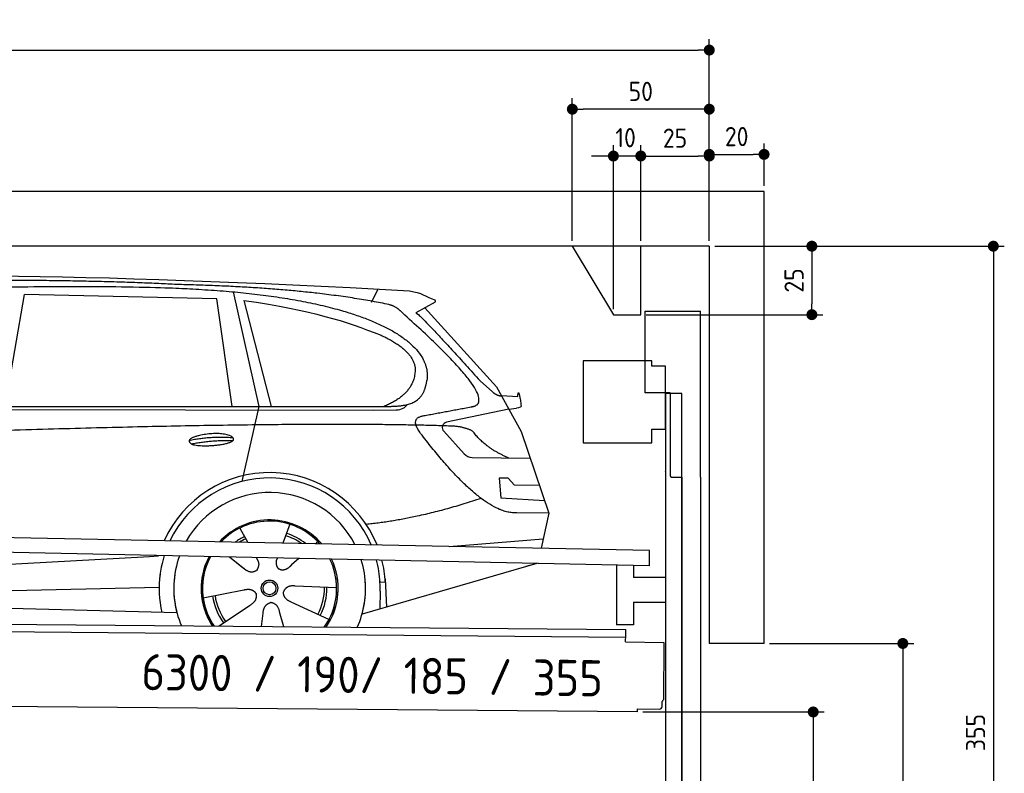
# Model space of a CAD drawing. Header units: millimetres. Extents: x -411 to 6777, y 0 to 6477.
# Tile 6 of 6: x 3183 to 6777, y 3726 to 6477. Entities that reach past the tile are written whole.
import ezdxf

# ---------------------------------------------------------------- set-up
doc = ezdxf.new("R2010")
doc.units = ezdxf.units.MM
doc.layers.add('4', color=3, linetype='Continuous')
for name, color, linetype, lineweight in [('car', 10, 'Continuous', 25), ('Freiraum', 7, 'Continuous', 25), ('Gebäude', 7, 'Continuous', 25), ('Logo', 7, 'Continuous', 25), ('Plattform', 7, 'Continuous', 25), ('Ständer vorne', 7, 'Continuous', 25), ('Tor', 200, 'Continuous', 25)]:
    doc.layers.add(name, color=color, linetype=linetype, lineweight=lineweight)
doc.styles.get("Standard").update_dxf_attribs({"font": 'ISOCP.SHX'})
doc.dimstyles.new('GEN-ISO', dxfattribs={"dimscale": 20, "dimtxt": 3.5, "dimasz": 2, "dimexe": 2, "dimexo": 1, "dimgap": 1.5, "dimtad": 1, "dimdec": 1, "dimlfac": 0.1, "dimdsep": 46, "dimtxsty": 'STANDARD', "dimblk": 'PUNKT', "dimcen": 2, "dimclrd": 256, "dimclre": 256, "dimclrt": 2, "dimadec": 0, "dimazin": 0, "dimtp": 0.1, "dimtm": 0.1, "dimtfac": 0.71, "dimtdec": 1, "dimtmove": 2, "dimatfit": 3, "dimldrblk": 'PUNKT', "dimfxl": 2, "dimtolj": 1, "dimarcsym": 0})

# ---------------------------------------------------------------- blocks, each defined once
blk = doc.blocks.new('PUNKT')
at = {"layer": '4', "color": 0, "linetype": 'ByBlock'}
blk.add_line((-0.5, 0), (-1, 0), dxfattribs=at)
at = {"layer": '4', "color": 0, "linetype": 'ByBlock', "const_width": 0.5}
blk.add_lwpolyline([(-0.25, 0, 1), (0.25, 0, 1)], format="xyb", close=True, dxfattribs=at)
blk = doc.blocks.new('*D301')
at = {"layer": '4', "lineweight": -2, "transparency": 16777216}
for p, q in [((5720, 5650), (6776.9, 5650)), ((6736.9, 5610), (6736.9, 2140)), ((6295.4, 2100), (6776.9, 2100))]:
    blk.add_line(p, q, dxfattribs=at)
at = {"layer": 'Defpoints', "color": 0, "transparency": 16777216}
for p in [(5700, 5650), (6275.4, 2100), (6736.9, 2100)]:
    blk.add_point(p, dxfattribs=at)
at = {"layer": '4', "lineweight": -2, "transparency": 16777216, "xscale": 40, "yscale": 40, "zscale": 40}
for p, rotation in [((6736.9, 5650), 90), ((6736.9, 2100), 270)]:
    blk.add_blockref('PUNKT', p, dxfattribs=dict(at, rotation=rotation))
at = {"layer": '4', "color": 2, "transparency": 16777216, "insert": (6671.9, 3875), "char_height": 70, "attachment_point": 5, "rotation": 90}
blk.add_mtext('355', dxfattribs=at)
blk = doc.blocks.new('*D303')
at = {"layer": '4', "lineweight": -2, "transparency": 16777216}
for p, q in [((5920, 4200), (6446.5, 4200)), ((6406.5, 4160), (6406.5, 2140)), ((6295.4, 2100), (6446.5, 2100))]:
    blk.add_line(p, q, dxfattribs=at)
at = {"layer": 'Defpoints', "color": 0, "transparency": 16777216}
for p in [(5900, 4200), (6275.4, 2100), (6406.5, 2100)]:
    blk.add_point(p, dxfattribs=at)
at = {"layer": '4', "lineweight": -2, "transparency": 16777216, "xscale": 40, "yscale": 40, "zscale": 40}
for p, rotation in [((6406.5, 4200), 90), ((6406.5, 2100), 270)]:
    blk.add_blockref('PUNKT', p, dxfattribs=dict(at, rotation=rotation))
at = {"layer": '4', "color": 2, "transparency": 16777216, "insert": (6341.5, 3150), "char_height": 70, "attachment_point": 5, "rotation": 90}
blk.add_mtext('H2', dxfattribs=at)
blk = doc.blocks.new('*D304')
at = {"layer": '4', "lineweight": -2, "transparency": 16777216}
for p, q in [((200, 5670.9), (200, 6405.8)), ((5700, 5870.9), (5700, 6405.8)), ((240, 6365.8), (5660, 6365.8))]:
    blk.add_line(p, q, dxfattribs=at)
at = {"layer": 'Defpoints', "color": 0, "transparency": 16777216}
for p in [(5700, 6365.8), (5700, 5850.9), (200, 5650.9)]:
    blk.add_point(p, dxfattribs=at)
at = {"layer": '4', "lineweight": -2, "transparency": 16777216, "xscale": 40, "yscale": 40, "zscale": 40, "rotation": 180}
blk.add_blockref('PUNKT', (200, 6365.8), dxfattribs=at)
at = {"layer": '4', "lineweight": -2, "transparency": 16777216, "xscale": 40, "yscale": 40, "zscale": 40}
blk.add_blockref('PUNKT', (5700, 6365.8), dxfattribs=at)
at = {"layer": '4', "color": 2, "transparency": 16777216, "insert": (2950, 6430.8), "char_height": 70, "attachment_point": 5}
blk.add_mtext('550', dxfattribs=at)
blk = doc.blocks.new('*D305')
at = {"layer": '4', "lineweight": -2, "transparency": 16777216}
for p, q in [((5457.5, 3950), (6119.3, 3950)), ((6079.3, 3910), (6079.3, 2140)), ((6099.3, 2100), (6119.3, 2100))]:
    blk.add_line(p, q, dxfattribs=at)
at = {"layer": 'Defpoints', "color": 0, "transparency": 16777216}
for p in [(5437.5, 3950), (6079.3, 2100), (6079.3, 2100)]:
    blk.add_point(p, dxfattribs=at)
at = {"layer": '4', "lineweight": -2, "transparency": 16777216, "xscale": 40, "yscale": 40, "zscale": 40}
for p, rotation in [((6079.3, 3950), 90), ((6079.3, 2100), 270)]:
    blk.add_blockref('PUNKT', p, dxfattribs=dict(at, rotation=rotation))
at = {"layer": '4', "color": 2, "transparency": 16777216, "insert": (6004.7, 3009.2), "char_height": 70, "attachment_point": 5, "rotation": 90}
blk.add_mtext('185', dxfattribs=at)
blk = doc.blocks.new('*D306')
at = {"layer": '4', "lineweight": -2, "transparency": 16777216}
for p, q in [((5450, 5821.3), (5450, 6019.1)), ((5700, 5820.9), (5700, 6019.1)), ((5490, 5979.1), (5660, 5979.1))]:
    blk.add_line(p, q, dxfattribs=at)
at = {"layer": 'Defpoints', "color": 0, "transparency": 16777216}
for p in [(5700, 5979.1), (5450, 5801.3), (5700, 5800.9)]:
    blk.add_point(p, dxfattribs=at)
at = {"layer": '4', "lineweight": -2, "transparency": 16777216, "xscale": 40, "yscale": 40, "zscale": 40, "rotation": 180}
blk.add_blockref('PUNKT', (5450, 5979.1), dxfattribs=at)
at = {"layer": '4', "lineweight": -2, "transparency": 16777216, "xscale": 40, "yscale": 40, "zscale": 40}
blk.add_blockref('PUNKT', (5700, 5979.1), dxfattribs=at)
at = {"layer": '4', "color": 2, "transparency": 16777216, "insert": (5575, 6044.2), "char_height": 70, "attachment_point": 5}
blk.add_mtext('25', dxfattribs=at)
blk = doc.blocks.new('*D307')
at = {"layer": '4', "lineweight": -2, "transparency": 16777216}
for p, q in [((5200, 5670), (5200, 6190.1)), ((5700, 5670), (5700, 6190.1)), ((5660, 6150.1), (5240, 6150.1))]:
    blk.add_line(p, q, dxfattribs=at)
at = {"layer": 'Defpoints', "color": 0, "transparency": 16777216}
for p in [(5200, 6150.1), (5200, 5650), (5700, 5650)]:
    blk.add_point(p, dxfattribs=at)
at = {"layer": '4', "lineweight": -2, "transparency": 16777216, "xscale": 40, "yscale": 40, "zscale": 40, "rotation": 180}
blk.add_blockref('PUNKT', (5200, 6150.1), dxfattribs=at)
at = {"layer": '4', "lineweight": -2, "transparency": 16777216, "xscale": 40, "yscale": 40, "zscale": 40}
blk.add_blockref('PUNKT', (5700, 6150.1), dxfattribs=at)
at = {"layer": '4', "color": 2, "transparency": 16777216, "insert": (5450, 6215.1), "char_height": 70, "attachment_point": 5}
blk.add_mtext('50', dxfattribs=at)
blk = doc.blocks.new('*D308')
at = {"layer": '4', "lineweight": -2, "transparency": 16777216}
for p, q in [((5720, 5650), (6114.4, 5650)), ((6074.4, 5610), (6074.4, 5440)), ((5470, 5400), (6114.4, 5400))]:
    blk.add_line(p, q, dxfattribs=at)
at = {"layer": 'Defpoints', "color": 0, "transparency": 16777216}
for p in [(5700, 5650), (5450, 5400), (6074.4, 5400)]:
    blk.add_point(p, dxfattribs=at)
at = {"layer": '4', "lineweight": -2, "transparency": 16777216, "xscale": 40, "yscale": 40, "zscale": 40}
for p, rotation in [((6074.4, 5650), 90), ((6074.4, 5400), 270)]:
    blk.add_blockref('PUNKT', p, dxfattribs=dict(at, rotation=rotation))
at = {"layer": '4', "color": 2, "transparency": 16777216, "insert": (6009.4, 5525), "char_height": 70, "attachment_point": 5, "rotation": 90}
blk.add_mtext('25', dxfattribs=at)
blk = doc.blocks.new('*D309')
at = {"layer": '4', "lineweight": -2, "transparency": 16777216}
for p, q in [((5350, 5420), (5350, 6019.1)), ((5450, 5670), (5450, 6019.1)), ((5310, 5979.1), (5270, 5979.1)), ((5450, 5979.1), (5350, 5979.1)), ((5490, 5979.1), (5530, 5979.1))]:
    blk.add_line(p, q, dxfattribs=at)
at = {"layer": 'Defpoints', "color": 0, "transparency": 16777216}
for p in [(5350, 5979.1), (5450, 5650), (5350, 5400)]:
    blk.add_point(p, dxfattribs=at)
at = {"layer": '4', "lineweight": -2, "transparency": 16777216, "xscale": 40, "yscale": 40, "zscale": 40}
blk.add_blockref('PUNKT', (5350, 5979.1), dxfattribs=at)
at = {"layer": '4', "lineweight": -2, "transparency": 16777216, "xscale": 40, "yscale": 40, "zscale": 40, "rotation": 180}
blk.add_blockref('PUNKT', (5450, 5979.1), dxfattribs=at)
at = {"layer": '4', "color": 2, "transparency": 16777216, "insert": (5394.7, 6046.1), "char_height": 70, "attachment_point": 5}
blk.add_mtext('10', dxfattribs=at)
blk = doc.blocks.new('Car')
at = {"layer": 'car'}
for p, q in [((3083.2, 5093.1), (3150.2, 5502.9)), ((3851.9, 5493), (3150.2, 5502.9)), ((3912, 5519.5), (4008.7, 5102.1)), ((4417.3, 5486.7), (4441.1, 5534.2)), ((3911.5, 5101.1), (3851.9, 5493)), ((3951.5, 5488.8), (4054.6, 5102.5)), ((4648.8, 5488.1), (4578.8, 5448.9)), ((4612, 5467.5), (4876.4, 5181.6)), ((4816, 5202.7), (4861.7, 5162.8)), ((4876.4, 5181.6), (4967, 5019.4)), ((4894.2, 5149.6), (4954.4, 5147.5)), ((1831.3, 5081), (4483.1, 5106.7)), ((4921.7, 5100.5), (4949.4, 5104.5)), ((1784.4, 5071.7), (4427.6, 5092.7)), ((4008.7, 5102.1), (3950.3, 4827.9)), ((4427.6, 5092.7), (4510.5, 5094.1)), ((4921.7, 5100.5), (4695.3, 5050.6)), ((4684.9, 5017.5), (4760, 4936.3)), ((4967, 5019.4), (5071.3, 4721.8)), ((4789.2, 4923.4), (5000.9, 4922.6)), ((4921.7, 4848.6), (4889, 4848.6)), ((4889, 4848.6), (4895.9, 4777.1)), ((4945.5, 4822.7), (4921.7, 4848.6)), ((5036, 4822.7), (4945.5, 4822.7)), ((4895.9, 4777.1), (5055, 4768.5)), ((5071.3, 4721.8), (4954.4, 4722.2)), ((5071.3, 4721.8), (5044.7, 4593.9)), ((4126.4, 4673), (4101.5, 4604)), ((3944.2, 4657.6), (3973.8, 4605.4)), ((3972.4, 4607.8), (3973.8, 4605.4)), ((4228.5, 4611.2), (4220.8, 4602.8)), ((4708.8, 4597.5), (5051.9, 4628.4)), ((1746.7, 4431.9), (3615.6, 4551.2)), ((3615.6, 4551.2), (3648.1, 4553.2)), ((3907.5, 4551.6), (3959.1, 4511.5)), ((3907.8, 4551.6), (3968.5, 4504.4)), ((4004.8, 4550.5), (4011, 4539.5)), ((4081.9, 4549.6), (4078.2, 4539.2)), ((4160.6, 4548.6), (4133.9, 4524.6)), ((5028.8, 4538.4), (4392.8, 4347)), ((5033.5, 4539.8), (4989.7, 4526.7)), ((4476.7, 4465.2), (4457.4, 4463.9)), ((4475.9, 4477.2), (4482.5, 4374)), ((1766.5, 4380), (3651.9, 4438.6)), ((3812.3, 4401.6), (3960.6, 4431.8)), ((4299.4, 4442.7), (4148.1, 4447.7)), ((4458.2, 4431.4), (4457.1, 4366.4)), ((4272.2, 4326.5), (4134.4, 4389.2)), ((1668, 4381.7), (3717, 4347)), ((3869.5, 4298.9), (3983.9, 4376.5)), ((4107.3, 4299), (4091.9, 4352.5)), ((4026.6, 4299), (4032, 4347.4))]:
    blk.add_line(p, q, dxfattribs=at)
for radius in [30.1, 23.6]:
    blk.add_circle((4054.4, 4438.8), radius, dxfattribs=at)
for centre, radius, start, end in [((4699.6, 5031.1), 20, 102.4358, 222.7473), ((4789.3, 4963.4), 40, 222.7473, 269.7861), ((4054.9, 4438.2), 422.7, 22.5487, 156.2143), ((4054.9, 4438.2), 403.4, 23.7263, 155.0367), ((4054.9, 4438.2), 350, 27.7494, 151.0136), ((4054.9, 4438.2), 250, 41.078, 137.685), ((4054.9, 4438.2), 250, 41.078, 137.685), ((4054.9, 4438.2), 250, 41.078, 137.685), ((4054.4, 4438.8), 245, 41.9641, 136.7989), ((4054.4, 4438.8), 209.6, 51.6404, 73.3995), ((4054.4, 4438.8), 209.6, 116.262, 127.1225), ((4054.4, 4438.8), 200.6, 116.1152, 123.6695), ((4054.4, 4438.8), 200.6, 55.0934, 73.5463), ((4054.4, 4438.8), 245, 41.9641, 44.7348), ((4054.9, 4438.2), 422.7, 164.0109, 164.2126), ((4054.9, 4438.2), 422.7, 164.0109, 164.2126), ((4054.9, 4438.2), 403.4, 163.2593, 179.9464), ((4054.9, 4438.2), 403.4, 163.2593, 179.9464), ((4054.9, 4438.2), 350, 160.7243, 195.1055), ((4054.9, 4438.2), 350, 160.7243, 195.1055), ((4054.9, 4438.2), 250, 152.8016, 213.8648), ((4054.9, 4438.2), 250, 152.8016, 213.4506), ((4054.9, 4438.2), 250, 152.8016, 213.4506), ((4054.4, 4438.8), 245, 152.3519, 188.7348), ((4054.4, 4438.8), 245, 152.3519, 188.7348), ((4054.9, 4438.2), 250, 326.1848, 25.8498), ((4054.9, 4438.2), 250, 326.1848, 25.8498), ((4054.4, 4438.8), 245, 0.9266, 26.2995), ((4054.9, 4438.2), 350, 344.8945, 17.9271), ((4054.9, 4438.2), 350, 344.8945, 17.9271), ((4054.9, 4438.2), 403.4, 3.6504, 15.3921), ((4054.9, 4438.2), 403.4, 3.6504, 15.3921), ((4054.9, 4438.2), 422.7, 3.6504, 14.6404), ((4054.9, 4438.2), 422.7, 3.6504, 14.6404), ((4054.9, 4438.2), 403.4, 173.0827, 193.1146), ((4054.9, 4438.2), 350, 172.1254, 203.4635), ((4054.9, 4438.2), 250, 169.2195, 213.8648), ((4054.4, 4438.8), 245, 169.1336, 214.8006), ((4054.4, 4438.8), 245, 325.2489, 9.5178), ((4054.9, 4438.2), 250, 326.1848, 9.4319), ((4054.9, 4438.2), 350, 336.586, 6.526), ((4054.9, 4438.2), 403.4, 359.0315, 5.5686), ((4054.9, 4438.2), 422.7, 3.6504, 3.7403), ((4054.4, 4438.8), 200.6, 332.1152, 1.5463), ((4054.4, 4438.8), 209.6, 332.262, 1.3995), ((4054.4, 4438.8), 209.6, 188.262, 217.3995), ((4054.4, 4438.8), 200.6, 188.1152, 217.5463)]:
    blk.add_arc(centre, radius, start, end, dxfattribs=at)
for points, degree in [([(2210.1, 5522.9), (2497.2, 5587.1), (3382.3, 5582), (4554.8, 5529.4)], 3), ([(3704.9, 5544.3), (3356.5, 5560.5), (2740.6, 5550.1)], 2), ([(4480.4, 5478.4), (4179.3, 5538.2), (3704.9, 5544.3)], 2), ([(4554.8, 5529.4), (4601.6, 5520.4), (4610.6, 5512.2), (4648, 5496.7)], 3), ([(3951.5, 5488.8), (4206, 5452.2), (4319.5, 5417.6), (4452.8, 5366.1)], 3), ([(4530.1, 5448), (4512, 5469.7), (4480.4, 5478.4)], 2), ([(4648.8, 5488.1), (4650.5, 5489.8), (4651.2, 5492.8), (4650.6, 5495.6), (4648, 5496.7)], 4), ([(4795, 5110), (4884.2, 5138.9), (4530.1, 5448)], 2), ([(4578.8, 5448.9), (4586.6, 5453.3), (4816, 5202.7)], 2), ([(4452.8, 5366.1), (4567.4, 5315.1), (4578.1, 5250.1)], 2), ([(4578.1, 5250.1), (4583.7, 5155.6), (4466.5, 5106.5)], 2), ([(4483.1, 5106.7), (4533.2, 5107.2), (4606.2, 5112.5), (4613.9, 5159.4), (4622.1, 5202.6)], 4), ([(4861.7, 5162.8), (4870, 5155.6), (4883.3, 5148), (4892.3, 5148), (4894.2, 5149.6)], 4), ([(4954.4, 5147.5), (4955.7, 5186.4), (4967, 5112.2)], 2), ([(4510.5, 5094.1), (4529.8, 5094.9), (4544.5, 5104), (4551.7, 5114.3)], 3), ([(4581.7, 5127.2), (4581.8, 5127.3), (4581.8, 5127.3), (4581.9, 5127.3)], 3), ([(4967, 5112.2), (4967.3, 5108.5), (4961.7, 5106.8), (4949.4, 5104.5)], 3), ([(4600.8, 5009.2), (4556.5, 5067.5), (4616.4, 5074.7)], 2), ([(4702.4, 5037), (3825.7, 5057.4), (1393.7, 4922.9)], 2), ([(4790.2, 5019.4), (4752.8, 5037.5), (4702.4, 5037)], 2), ([(4954.4, 4722.2), (4828.8, 4714), (4600.8, 5009.2)], 2), ([(4921.7, 4922.9), (4836, 4958), (4790.2, 5019.4)], 2), ([(3757, 4976.2), (3832.4, 4993.1), (3915.9, 4987.4)], 2), ([(3764.1, 4963.4), (3838.2, 4978), (3916.1, 4977.3)], 2), ([(4822.5, 4773.6), (4597.8, 4696.1), (4405.1, 4674.9)], 2), ([(3959.4, 4511.5), (3982.8, 4489.8), (4006, 4503.4)], 2), ([(3960.6, 4431.8), (3991.3, 4440.8), (4006.1, 4418.4)], 2), ([(4148.1, 4447.7), (4116.3, 4451.4), (4105.5, 4426.8)], 2), ([(4134.4, 4389.2), (4104.3, 4400), (4105.5, 4426.8)], 2), ([(3983.9, 4376.5), (4011.8, 4392.2), (4006.1, 4418.4)], 2), ([(4032, 4347.4), (4033, 4379.4), (4058.9, 4386.5)], 2), ([(4091.9, 4352.5), (4085.6, 4383.8), (4058.9, 4386.5)], 2)]:
    blk.add_open_spline(points, degree=degree, dxfattribs=at)
for points, degree, knots in [([(2379.8, 5510.7), (2406.4, 5513), (2545.8, 5516.1), (3567, 5545.6), (4187.3, 5544.9), (4644.2, 5376.4), (4622.1, 5202.6)], 4, [0.0821318, 0.0821318, 0.0821318, 0.0821318, 0.0821318, 0.258851, 0.508851, 1, 1, 1, 1, 1]), ([(4616.4, 5074.7), (4783, 5107.3), (4785.8, 5107.9), (4794.1, 5109.8), (4795, 5110)], 1, [0.1611508, 0.1611508, 1, 1.0196119, 1.078724, 1.0847856, 1.0847856]), ([(3764.1, 4963.4), (3740.6, 4979.8), (3786, 4995.5), (3868.7, 5015.7), (3961.6, 4982.6), (3899.6, 4958.8), (3790.6, 4951.6), (3769.1, 4960.4), (3764.1, 4963.4)], 5, [0, 0, 0, 0, 0, 0, 0.300106, 0.500106, 0.700106, 1, 1, 1, 1, 1, 1]), ([(4011, 4539.5), (4012.7, 4535.5), (4013.7, 4531.5), (4014, 4527.6), (4014.7, 4519), (4012.1, 4510.9), (4006, 4503.4)], 3, [0.2167758, 0.2167758, 0.2167758, 0.2167758, 0.4600873, 0.4600873, 0.4600873, 1, 1, 1, 1]), ([(4078.2, 4539.2), (4077.6, 4536.1), (4077.4, 4533.1), (4077.5, 4530.1), (4077.9, 4527.3), (4078.7, 4521.6), (4080.7, 4516.2), (4084.3, 4511.7), (4089.3, 4508.8)], 4, [0.3191838, 0.3191838, 0.3191838, 0.3191838, 0.3191838, 0.5438253, 0.5438253, 0.5438253, 0.5438253, 1, 1, 1, 1, 1]), ([(4133.9, 4524.6), (4133.9, 4524.6), (4133.9, 4524.6), (4133.9, 4524.6), (4133.9, 4524.6), (4124.9, 4514.8), (4114.3, 4504.7), (4100.1, 4502.2), (4089.3, 4508.8)], 4, [-0.000003, -0.000003, -0.000003, -0.000003, -0.000003, 0, 0, 0, 0, 1, 1, 1, 1, 1])]:
    blk.add_open_spline(points, degree=degree, knots=knots, dxfattribs=at)
blk = doc.blocks.new('*D315')
at = {"layer": '4', "lineweight": -2, "transparency": 16777216}
for p, q in [((5700, 5670), (5700, 6025.1)), ((5900, 5870), (5900, 6025.1)), ((5740, 5985.1), (5860, 5985.1))]:
    blk.add_line(p, q, dxfattribs=at)
at = {"layer": 'Defpoints', "color": 0, "transparency": 16777216}
for p in [(5900, 5985.1), (5900, 5850), (5700, 5650)]:
    blk.add_point(p, dxfattribs=at)
at = {"layer": '4', "lineweight": -2, "transparency": 16777216, "xscale": 40, "yscale": 40, "zscale": 40, "rotation": 180}
blk.add_blockref('PUNKT', (5700, 5985.1), dxfattribs=at)
at = {"layer": '4', "lineweight": -2, "transparency": 16777216, "xscale": 40, "yscale": 40, "zscale": 40}
blk.add_blockref('PUNKT', (5900, 5985.1), dxfattribs=at)
at = {"layer": '4', "color": 2, "transparency": 16777216, "insert": (5800, 6050.1), "char_height": 70, "attachment_point": 5}
blk.add_mtext('20', dxfattribs=at)
blk = doc.blocks.new('Plattform OG 6200 550')
at = {"layer": 'Plattform'}
for p, q in [((5482.3, 4539.6), (348.5, 4642)), ((5481.2, 4483.6), (347.5, 4591)), ((5481.2, 4483.6), (5482.3, 4539.5)), ((5361.5, 4486.1), (5361.5, 4268.3)), ((5423.5, 4484.7), (5423.5, 4440.8)), ((5539.9, 4440.8), (5423.5, 4440.8)), ((5423.5, 4350.8), (5423.5, 4268.3)), ((5423.5, 4350.8), (5539.9, 4350.8)), ((440.2, 4293.6), (5395, 4250.4)), ((446, 4266.5), (5394.8, 4223.4)), ((5423.5, 4268.3), (5361.5, 4268.3)), ((5394.9, 4230.2), (5395, 4245.2)), ((5395, 4245.2), (5395, 4250.4)), ((5394.7, 4206.2), (5394.9, 4230.2)), ((5394.7, 4206.2), (5534.1, 4203)), ((5534.1, 4203), (5532.3, 3994)), ((5437.5, 3950), (372.6, 3994.2)), ((5437.5, 3950), (5437.5, 3960.8)), ((5437.5, 3960.8), (5517.5, 3960.1)), ((5527.6, 3970.1), (5527.8, 3988.2))]:
    blk.add_line(p, q, dxfattribs=at)
for centre, radius, start, end in [((5526.2, 3994.1), 6.08, 284.5689, 358.9086), ((5517.6, 3970.1), 10, 269.5, 359.5)]:
    blk.add_arc(centre, radius, start, end, dxfattribs=at)
blk = doc.blocks.new('Tor 335 bis 365 Gebäude')
at = {"layer": 'Tor'}
for p, q in [((5465.6, 5114.5), (5465.6, 5413)), ((5465.6, 5413), (5668, 5413)), ((5668, 4807.1), (5668, 5413)), ((5557, 5114.5), (5465.6, 5114.5)), ((5557, 5114.5), (5557, 4813)), ((5562, 4807.1), (5600, 4807.1)), ((5600, 4807.1), (5600, 4807)), ((5668, 4807), (5668, 4807.1)), ((5600, 2087), (5668, 2087))]:
    blk.add_line(p, q, dxfattribs=at)
at = {"layer": 'Tor', "lineweight": 25}
blk.add_line((5600, 4807.1), (5600, 2087), dxfattribs=at)
at = {"layer": 'Tor'}
blk.add_lwpolyline([(5668, 4807.1), (5668, 2087)], dxfattribs=at)
blk.add_arc((5563, 4813), 6, 180, 260.4059, dxfattribs=at)
blk = doc.blocks.new('Ständer vorne ab 340')
at = {"layer": 'Ständer vorne'}
for p, q in [((5240, 5232), (5240, 4932)), ((5490, 5232), (5240, 5232)), ((5490, 5212), (5490, 5232)), ((5540, 5212), (5490, 5212)), ((5540, 4982), (5540, 5212)), ((5540.2, 5112), (5539.8, 5112)), ((5540, 5112), (5540, 2100)), ((5600, 5112), (5540, 5112)), ((5600, 2098.7), (5600, 5112)), ((5490, 4932), (5490, 4982)), ((5490, 4982), (5540, 4982)), ((5240, 4932), (5490, 4932)), ((5540, 4827.4), (5540, 4828.4)), ((5511.2, 2095), (5511.2, 2087)), ((5595.1, 2095), (5511.2, 2095)), ((5511.2, 2087), (5600, 2087)), ((5600, 2087), (5600, 2090))]:
    blk.add_line(p, q, dxfattribs=at)
blk = doc.blocks.new('Gebäude_355_GT190')
at = {"layer": 'Freiraum'}
blk.add_lwpolyline([(5200, 5650), (5350, 5400), (5450, 5400), (5450, 5650)], dxfattribs=at)
at = {"layer": 'Gebäude'}
for p, q in [((5900, 5850), (0, 5850)), ((5900, 4200), (5900, 5850)), ((5700, 5650), (200, 5650)), ((5700, 5650), (5700, 4200)), ((5900, 4200), (5700, 4200))]:
    blk.add_line(p, q, dxfattribs=at)

msp = doc.modelspace()

# ---------------------------------------------------------------- block references
at = {"layer": 'car', "rotation": 359.4752422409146}
msp.add_blockref('Car', (0, 0), dxfattribs=at)
at = {"layer": 'Gebäude'}
msp.add_blockref('Gebäude_355_GT190', (0, 0), dxfattribs=at)
at = {"layer": 'Plattform'}
msp.add_blockref('Plattform OG 6200 550', (0, 0), dxfattribs=at)
at = {"layer": 'Ständer vorne'}
msp.add_blockref('Ständer vorne ab 340', (0, 0), dxfattribs=at)
at = {"layer": 'Tor'}
msp.add_blockref('Tor 335 bis 365 Gebäude', (0, 0), dxfattribs=at)

# ---------------------------------------------------------------- texts
at = {"layer": 'Logo'}
msp.add_text('6300 / 190/ 185 / 355', height=132, rotation=359.20223, dxfattribs=at).set_placement((3626.67, 4029.93))

# ---------------------------------------------------------------- dimensions: what is measured, and where the dimension line sits
at = {"layer": '4'}
for base, p1, p2, override, picture, middle in [((5700, 6365.8), (200, 5650.88), (5700, 5850.88), {"dimtdec": 3, "dimtolj": 0}, '*D304', (2950, 6430.8)), ((5200, 6150.12), (5700, 5650), (5200, 5650), {"dimtdec": 3, "dimtolj": 0}, '*D307', (5450, 6215.12)), ((5700, 5979.15), (5449.99, 5801.29), (5700, 5800.88), {"dimtdec": 3, "dimtolj": 0}, '*D306', (5575, 6044.16)), ((5900, 5985.09), (5700, 5650), (5900, 5850), {"dimtol": 0, "dimlim": 0, "dimtp": 0.1, "dimtm": 0.1, "dimtfac": 0.71, "dimtdec": 3, "dimtolj": 0, "dimtzin": 8}, '*D315', (5800, 6050.1))]:
    dim = msp.add_linear_dim(base=base, p1=p1, p2=p2, dimstyle='GEN-ISO', override=override, dxfattribs=at)
    dim.commit()
    dim.dimension.update_dxf_attribs({"geometry": picture, "text_midpoint": middle})
dim = msp.add_linear_dim(base=(5350, 5979.15), p1=(5449.99, 5650), p2=(5350, 5400), dimstyle='GEN-ISO', override={"dimtdec": 3, "dimtolj": 0}, dxfattribs=at)
dim.commit()
dim.dimension.update_dxf_attribs({"geometry": '*D309', "text_midpoint": (5394.75, 6046.13), "dimtype": 160})
for base, p2, override, picture, middle in [((6074.39, 5400), (5450, 5400), {"dimtdec": 3, "dimtolj": 0}, '*D308', (6009.39, 5525)), ((6736.86, 2100), (6275.45, 2100), {"dimdec": 0, "dimtdec": 3, "dimtolj": 0}, '*D301', (6671.86, 3875))]:
    dim = msp.add_linear_dim(base=base, p1=(5700, 5650), p2=p2, angle=90, dimstyle='GEN-ISO', override=override, dxfattribs=at)
    dim.commit()
    dim.dimension.update_dxf_attribs({"geometry": picture, "text_midpoint": middle})
dim = msp.add_linear_dim(base=(6406.55, 2100), p1=(5900, 4200), p2=(6275.45, 2100), angle=90, text='H2', dimstyle='GEN-ISO', override={"dimdec": 0, "dimtdec": 3, "dimtolj": 0}, dxfattribs=at)
dim.commit()
dim.dimension.update_dxf_attribs({"geometry": '*D303', "text_midpoint": (6341.54, 3150)})
dim = msp.add_linear_dim(base=(6079.31, 2100), p1=(5437.5, 3949.97), p2=(6079.31, 2100), angle=90, dimstyle='GEN-ISO', override={"dimtdec": 3, "dimtolj": 0}, dxfattribs=at)
dim.commit()
dim.dimension.update_dxf_attribs({"geometry": '*D305', "text_midpoint": (6004.71, 3009.23), "dimtype": 160})

doc.saveas('drawing.dxf')
